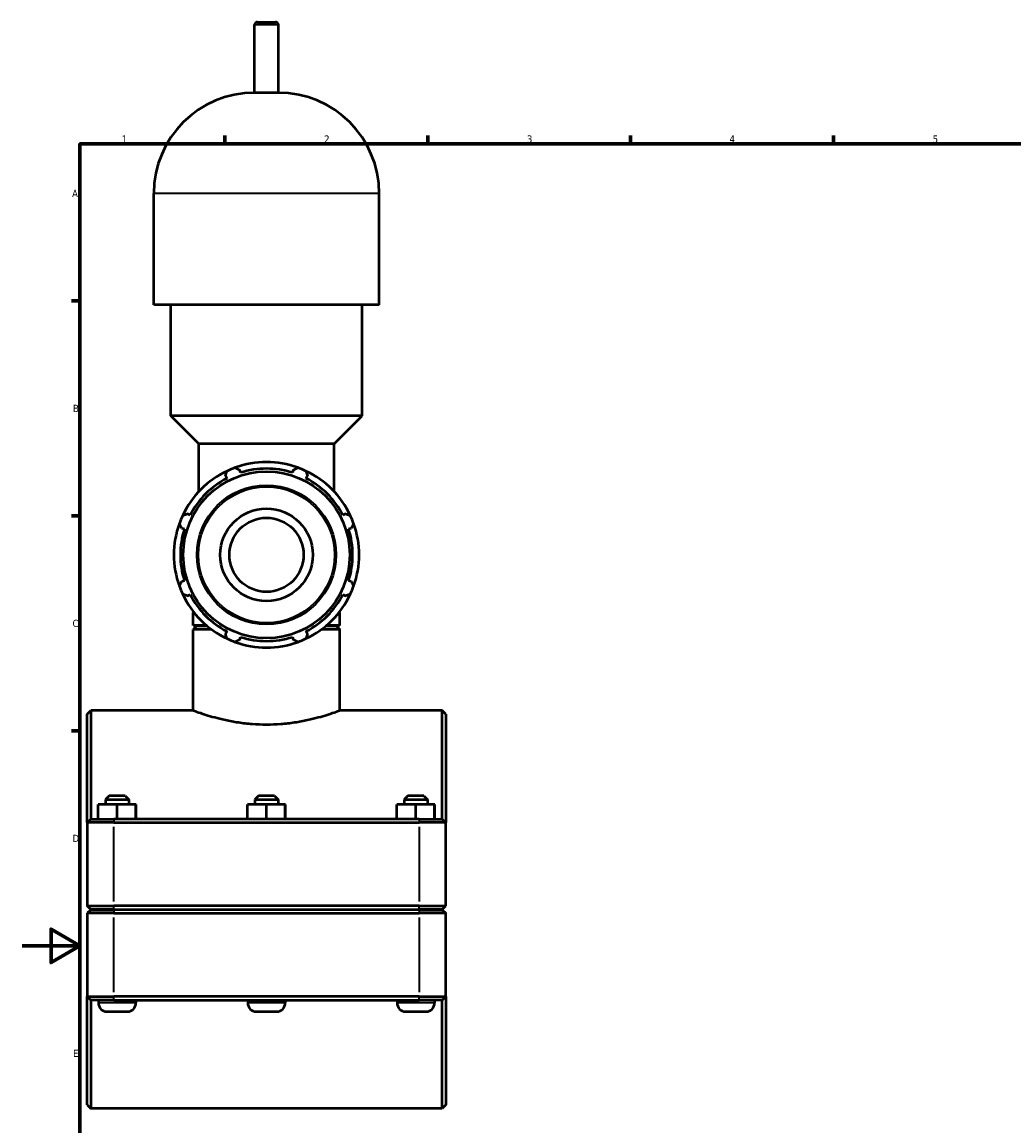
# Model space of a CAD drawing. Header units: millimetres. Extents: x 0 to 1028, y -29 to 1458.
# Tile 2 of 9: x 0 to 343, y 235 to 616. Entities that reach past the tile are written whole.
import ezdxf

# ---------------------------------------------------------------- set-up
doc = ezdxf.new("R2010")
doc.units = ezdxf.units.MM
for name, color, linetype, lineweight in [('Border (ISO)', 7, 'Continuous', 70), ('Visible (ISO)', 7, 'Continuous', 50), ('Visible Narrow (ISO)', 7, 'Continuous', 35)]:
    doc.layers.add(name, color=color, linetype=linetype, lineweight=lineweight)
doc.styles.add('Note Text (ISO)', font='tahoma.ttf')

# ---------------------------------------------------------------- blocks, each defined once
blk = doc.blocks.new('Borders Default Border')
at = {"layer": 'Border (ISO)'}
for p, q in [((70.08, 574), (70.08, 576.9)), ((140.17, 574), (140.17, 576.9)), ((210.25, 574), (210.25, 576.9)), ((280.33, 574), (280.33, 576.9)), ((20, 519.75), (17.1, 519.75)), ((20, 445.5), (17.1, 445.5)), ((20, 371.25), (17.1, 371.25))]:
    blk.add_line(p, q, dxfattribs=at)
at = {"layer": 'Border (ISO)', "flags": 128}
for points in [[(20, 20), (20, 574), (821, 574), (821, 20), (20, 20)], [(0, 297), (20, 297), (10, 302.77), (10, 291.23), (20, 297)]]:
    blk.add_lwpolyline(points, dxfattribs=at)
at = {"layer": 'Border (ISO)', "color": 232, "true_color": 0xca0064, "char_height": 2.5, "attachment_point": 7, "style": 'Note Text (ISO)'}
for s, insert in [('1', (34.48, 574.4)), ('2', (104.37, 574.4)), ('3', (174.43, 574.35)), ('4', (244.42, 574.4)), ('5', (314.64, 574.35)), ('A', (17.29, 555.62)), ('B', (17.59, 481.37)), ('C', (17.43, 407.08)), ('D', (17.43, 332.88)), ('E', (17.64, 258.63))]:
    blk.add_mtext(s, dxfattribs=dict(at, insert=insert))

msp = doc.modelspace()

# ---------------------------------------------------------------- linework, layer by layer
at = {"layer": 'Visible (ISO)'}
for p, q in [((80.364, 591.652), (80.364, 615.052)), ((81.364, 616.052), (87.553, 616.052)), ((88.553, 591.652), (88.553, 615.052)), ((88.553, 591.652), (80.364, 591.652)), ((45.507, 518.452), (45.507, 556.795)), ((123.411, 518.452), (123.411, 556.795)), ((123.411, 518.452), (45.507, 518.452)), ((51.349, 480.11), (51.349, 518.452)), ((117.568, 480.11), (117.568, 518.452)), ((117.568, 480.11), (51.349, 480.11)), ((61.087, 470.372), (51.349, 480.11)), ((107.83, 470.372), (117.568, 480.11)), ((107.83, 470.372), (61.087, 470.372)), ((61.087, 453.911), (61.087, 470.372)), ((107.83, 453.911), (107.83, 470.372)), ((75.51, 460.435), (75.221, 461.351)), ((93.696, 461.351), (93.408, 460.435)), ((70.274, 459.301), (70.717, 458.45)), ((98.2, 458.45), (98.643, 459.301)), ((58.061, 445.794), (57.21, 446.237)), ((111.708, 446.237), (110.856, 445.794)), ((55.16, 441.29), (56.076, 441.001)), ((112.841, 441.001), (113.757, 441.29)), ((56.076, 423.103), (55.16, 422.815)), ((113.757, 422.815), (112.841, 423.103)), ((57.21, 417.867), (58.061, 418.311)), ((110.856, 418.311), (111.708, 417.867)), ((59.399, 412.152), (59.14, 412.152)), ((59.14, 407.652), (59.14, 412.152)), ((109.777, 412.152), (109.518, 412.152)), ((109.777, 407.652), (109.777, 412.152)), ((63.755, 407.652), (59.14, 407.652)), ((60.39, 407.552), (59.14, 406.302)), ((59.14, 378.302), (59.14, 406.302)), ((65.46, 406.302), (59.14, 406.302)), ((60.39, 407.552), (63.873, 407.552)), ((70.717, 405.655), (70.274, 404.803)), ((98.643, 404.803), (98.2, 405.655)), ((109.777, 406.302), (103.457, 406.302)), ((105.044, 407.552), (108.527, 407.552)), ((109.777, 407.652), (105.162, 407.652)), ((108.527, 407.552), (109.777, 406.302)), ((109.777, 378.302), (109.777, 406.302)), ((75.221, 402.754), (75.51, 403.67)), ((93.408, 403.67), (93.696, 402.754)), ((22.459, 377.052), (23.709, 378.302)), ((23.709, 378.302), (23.709, 340.802)), ((59.14, 378.302), (23.709, 378.302)), ((145.209, 378.302), (109.777, 378.302)), ((145.209, 340.802), (145.209, 378.302)), ((146.459, 377.052), (145.209, 378.302)), ((22.459, 339.552), (22.459, 377.052)), ((146.459, 377.052), (146.459, 339.552)), ((30.109, 348.802), (28.859, 347.552)), ((28.859, 347.552), (36.859, 347.552)), ((28.859, 347.552), (28.859, 345.802)), ((35.609, 348.802), (30.109, 348.802)), ((35.609, 348.802), (36.859, 347.552)), ((36.859, 347.552), (36.859, 345.802)), ((81.709, 348.802), (80.459, 347.552)), ((80.459, 347.552), (88.459, 347.552)), ((80.459, 347.552), (80.459, 345.802)), ((87.209, 348.802), (81.709, 348.802)), ((87.209, 348.802), (88.459, 347.552)), ((88.459, 347.552), (88.459, 345.802)), ((133.309, 348.802), (132.059, 347.552)), ((132.059, 347.552), (140.059, 347.552)), ((132.059, 347.552), (132.059, 345.802)), ((138.809, 348.802), (133.309, 348.802)), ((138.809, 348.802), (140.059, 347.552)), ((140.059, 347.552), (140.059, 345.802)), ((26.339, 340.802), (26.339, 345.802)), ((32.818, 345.802), (26.339, 345.802)), ((32.818, 340.802), (32.818, 345.802)), ((39.338, 345.802), (32.818, 345.802)), ((39.338, 340.802), (39.338, 345.802)), ((39.379, 345.802), (39.338, 345.802)), ((39.379, 340.802), (39.379, 345.802)), ((77.939, 340.802), (77.939, 345.802)), ((84.418, 345.802), (77.939, 345.802)), ((84.418, 340.802), (84.418, 345.802)), ((90.938, 345.802), (84.418, 345.802)), ((90.938, 340.802), (90.938, 345.802)), ((90.979, 345.802), (90.938, 345.802)), ((90.979, 340.802), (90.979, 345.802)), ((129.539, 340.802), (129.539, 345.802)), ((136.018, 345.802), (129.539, 345.802)), ((136.018, 340.802), (136.018, 345.802)), ((142.538, 345.802), (136.018, 345.802)), ((142.538, 340.802), (142.538, 345.802)), ((142.579, 345.802), (142.538, 345.802)), ((142.579, 340.802), (142.579, 345.802)), ((23.709, 340.802), (22.459, 339.552)), ((31.659, 339.552), (22.459, 339.552)), ((22.459, 339.552), (22.459, 310.852)), ((23.709, 340.802), (31.659, 340.802)), ((137.259, 340.802), (31.659, 340.802)), ((31.659, 339.552), (137.259, 339.552)), ((137.259, 340.802), (145.209, 340.802)), ((146.459, 339.552), (137.259, 339.552)), ((145.209, 340.802), (146.459, 339.552)), ((146.459, 310.852), (146.459, 339.552)), ((23.709, 309.602), (22.459, 310.852)), ((22.459, 310.852), (31.659, 310.852)), ((23.709, 309.502), (22.459, 308.252)), ((31.659, 309.602), (23.709, 309.602)), ((23.709, 309.502), (31.659, 309.502)), ((26.359, 309.602), (26.359, 309.502)), ((137.259, 310.852), (31.659, 310.852)), ((31.659, 309.602), (137.259, 309.602)), ((137.259, 309.502), (31.659, 309.502)), ((39.359, 309.602), (39.359, 309.502)), ((77.959, 309.602), (77.959, 309.502)), ((90.959, 309.602), (90.959, 309.502)), ((129.559, 309.602), (129.559, 309.502)), ((137.259, 310.852), (146.459, 310.852)), ((145.209, 309.602), (137.259, 309.602)), ((137.259, 309.502), (145.209, 309.502)), ((142.559, 309.602), (142.559, 309.502)), ((145.209, 309.602), (146.459, 310.852)), ((145.209, 309.502), (146.459, 308.252)), ((31.659, 308.252), (22.459, 308.252)), ((22.459, 308.252), (22.459, 279.552)), ((31.659, 308.252), (137.259, 308.252)), ((146.459, 308.252), (137.259, 308.252)), ((146.459, 279.552), (146.459, 308.252)), ((22.459, 279.552), (31.659, 279.552)), ((22.459, 242.052), (22.459, 279.552)), ((23.709, 278.302), (22.459, 279.552)), ((137.259, 279.552), (31.659, 279.552)), ((137.259, 279.552), (146.459, 279.552)), ((145.209, 278.302), (146.459, 279.552)), ((146.459, 279.552), (146.459, 242.052)), ((23.709, 278.302), (23.709, 240.802)), ((31.659, 278.302), (23.709, 278.302)), ((26.359, 278.302), (26.359, 277.302)), ((31.659, 278.302), (137.259, 278.302)), ((39.359, 278.302), (39.359, 277.302)), ((77.959, 278.302), (77.959, 277.302)), ((90.959, 278.302), (90.959, 277.302)), ((129.559, 278.302), (129.559, 277.302)), ((145.209, 278.302), (137.259, 278.302)), ((142.559, 278.302), (142.559, 277.302)), ((145.209, 240.802), (145.209, 278.302)), ((29.359, 274.302), (36.359, 274.302)), ((80.959, 274.302), (87.959, 274.302)), ((132.559, 274.302), (139.559, 274.302)), ((22.459, 242.052), (23.709, 240.802)), ((145.209, 240.802), (23.709, 240.802)), ((146.459, 242.052), (145.209, 240.802))]:
    msp.add_line(p, q, dxfattribs=at)
for radius in [28.761, 16, 12.8]:
    msp.add_circle((84.459, 432.052), radius, dxfattribs=at)
for centre, radius, start, end in [((81.364, 615.052), 1, 90, 180), ((87.553, 615.052), 1, 0, 90), ((80.364, 556.795), 34.857, 90, 180), ((88.553, 556.795), 34.857, 0, 90), ((84.459, 432.052), 32, 109.79198, 115.20802), ((84.459, 432.052), 32, 70.20802, 109.79198), ((84.459, 432.052), 29.76, 72.5, 107.5), ((84.459, 432.052), 32, 64.79198, 70.20802), ((84.459, 432.052), 32, 115.20802, 154.79198), ((84.459, 432.052), 29.76, 117.5, 152.5), ((84.459, 432.052), 32, 25.20802, 64.79198), ((84.459, 432.052), 29.76, 27.5, 62.5), ((84.459, 432.052), 32, 160.20802, 199.79198), ((84.459, 432.052), 32, 154.79198, 160.20802), ((84.459, 432.052), 32, 19.79198, 25.20802), ((84.459, 432.052), 32, 340.20802, 19.79198), ((84.459, 432.052), 29.76, 162.5, 197.5), ((84.459, 432.052), 29.76, 342.5, 17.5), ((84.459, 432.052), 32, 199.79198, 205.20802), ((84.459, 432.052), 32, 334.79198, 340.20802), ((84.459, 432.052), 32, 205.20802, 244.79198), ((84.459, 432.052), 29.76, 207.5, 242.5), ((84.459, 432.052), 32, 295.20802, 334.79198), ((84.459, 432.052), 29.76, 297.5, 332.5), ((84.459, 432.052), 32, 244.79198, 250.20802), ((84.459, 432.052), 32, 250.20802, 289.79198), ((84.459, 432.052), 29.76, 252.5, 287.5), ((84.459, 432.052), 32, 289.79198, 295.20802), ((29.359, 277.302), 3, 180, 270), ((36.359, 277.302), 3, 270, 0), ((80.959, 277.302), 3, 180, 270), ((87.959, 277.302), 3, 270, 0), ((132.559, 277.302), 3, 180, 270), ((139.559, 277.302), 3, 270, 0)]:
    msp.add_arc(centre, radius, start, end, dxfattribs=at)
for points, weights in [([(73.623, 462.162), (74.438, 461.748), (75.221, 461.351)], [1, 1.00110742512, 1.00139794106]), ([(93.696, 461.351), (94.479, 461.748), (95.294, 462.162)], [1.00139794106, 1.00110742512, 1]), ([(70.274, 459.301), (70.546, 460.136), (70.83, 461.005)], [1.00139794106, 1.00110742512, 1]), ([(98.088, 461.005), (98.371, 460.136), (98.643, 459.301)], [1, 1.00110742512, 1.00139794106]), ([(55.506, 445.681), (56.375, 445.965), (57.21, 446.237)], [1, 1.00110742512, 1.00139794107]), ([(111.708, 446.237), (112.542, 445.965), (113.411, 445.681)], [1.00139794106, 1.00110742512, 1]), ([(55.16, 441.29), (54.763, 442.073), (54.349, 442.888)], [1.00139794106, 1.00110742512, 1]), ([(114.568, 442.888), (114.154, 442.073), (113.757, 441.29)], [1, 1.00110742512, 1.00139794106]), ([(54.349, 421.217), (54.763, 422.032), (55.16, 422.815)], [1, 1.00110742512, 1.00139794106]), ([(113.757, 422.815), (114.154, 422.032), (114.568, 421.217)], [1.00139794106, 1.00110742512, 1]), ([(57.21, 417.867), (56.375, 418.14), (55.506, 418.423)], [1.00139794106, 1.00110742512, 1]), ([(113.411, 418.423), (112.542, 418.14), (111.708, 417.867)], [1, 1.00110742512, 1.00139794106]), ([(70.83, 403.1), (70.546, 403.969), (70.274, 404.803)], [1, 1.00110742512, 1.00139794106]), ([(98.643, 404.803), (98.371, 403.969), (98.088, 403.1)], [1.00139794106, 1.00110742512, 1]), ([(75.221, 402.754), (74.438, 402.357), (73.623, 401.943)], [1.00139794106, 1.00110742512, 1]), ([(95.294, 401.943), (94.479, 402.357), (93.696, 402.754)], [1, 1.00110742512, 1.00139794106])]:
    msp.add_rational_spline(points, weights, degree=2, dxfattribs=at)
msp.add_open_spline([(59.14, 378.302), (59.14, 378.302), (59.295, 378.245), (59.943, 378.01), (60.436, 377.833), (61.733, 377.388), (62.538, 377.119), (64.391, 376.541), (65.44, 376.231), (67.671, 375.629), (68.932, 375.315), (71.682, 374.721), (73.171, 374.441), (76.284, 373.973), (77.912, 373.784), (81.196, 373.533), (82.852, 373.47), (86.065, 373.47), (87.721, 373.533), (91.005, 373.784), (92.633, 373.973), (95.746, 374.441), (97.235, 374.721), (99.985, 375.315), (101.246, 375.629), (103.477, 376.231), (104.526, 376.541), (106.379, 377.119), (107.184, 377.388), (108.481, 377.833), (108.974, 378.01), (109.622, 378.245), (109.777, 378.302), (109.777, 378.302)], degree=3, knots=[3.8545259, 3.8545259, 3.8545259, 3.8545259, 4.3361709, 4.3361709, 4.8178158, 4.8178158, 5.2994608, 5.2994608, 5.7811058, 5.7811058, 6.2630923, 6.2630923, 6.7450788, 6.7450788, 7.2270653, 7.2270653, 7.7090518, 7.7090518, 8.1910383, 8.1910383, 8.6730248, 8.6730248, 9.1550113, 9.1550113, 9.6369978, 9.6369978, 10.1186428, 10.1186428, 10.6002877, 10.6002877, 11.0819327, 11.0819327, 11.5635777, 11.5635777, 11.5635777, 11.5635777], dxfattribs=at)
at = {"layer": 'Visible Narrow (ISO)'}
for p, q in [((88.503, 615.052), (80.414, 615.052)), ((122.931, 556.795), (45.986, 556.795)), ((31.659, 340.74), (31.659, 339.615)), ((137.259, 340.74), (137.259, 339.615)), ((31.659, 312.287), (31.659, 338.117)), ((137.259, 338.117), (137.259, 312.287)), ((31.659, 309.665), (31.659, 310.79)), ((31.659, 309.44), (31.659, 308.315)), ((137.259, 309.665), (137.259, 310.79)), ((137.259, 309.44), (137.259, 308.315)), ((31.659, 280.987), (31.659, 306.817)), ((137.259, 306.817), (137.259, 280.987)), ((31.659, 278.365), (31.659, 279.49)), ((137.259, 278.365), (137.259, 279.49)), ((39.279, 277.302), (26.439, 277.302)), ((90.879, 277.302), (78.039, 277.302)), ((142.479, 277.302), (129.639, 277.302))]:
    msp.add_line(p, q, dxfattribs=at)
for radius in [24.093, 23.463]:
    msp.add_circle((84.459, 432.052), radius, dxfattribs=at)

# ---------------------------------------------------------------- block references
msp.add_blockref('Borders Default Border', (0, 0))

doc.saveas('drawing.dxf')
